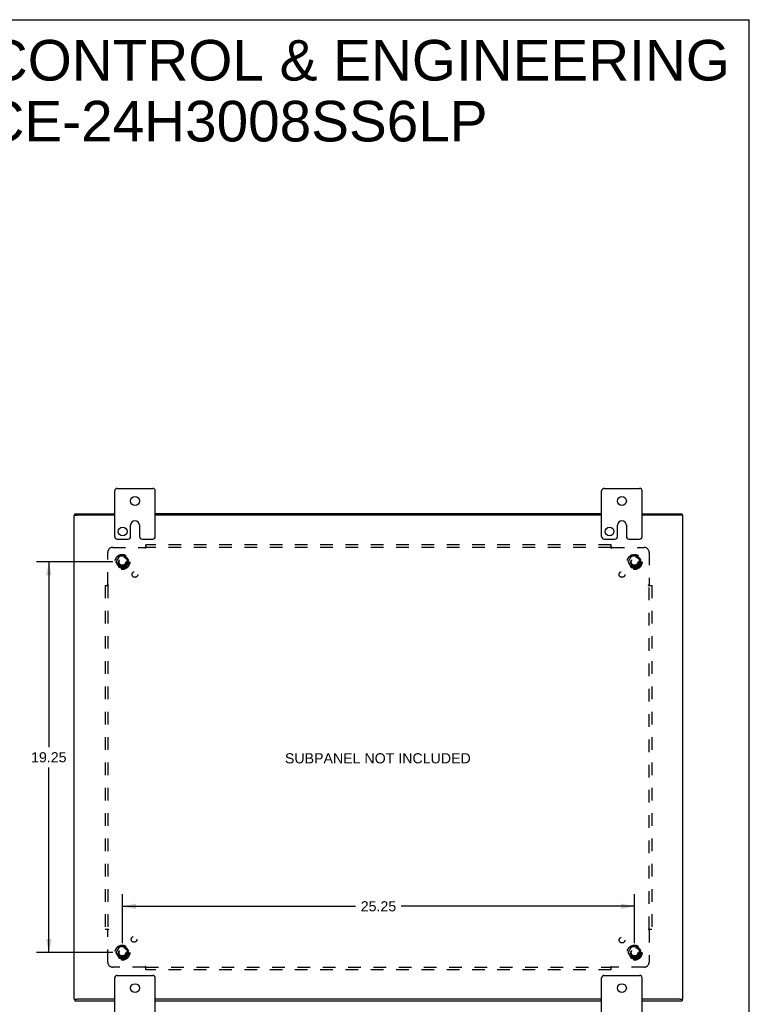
# Model space of a CAD drawing. Header units: inches. Extents: x 0 to 113, y 0 to 73.
# Tile 6 of 6: x 77 to 113, y 25 to 73. Entities that reach past the tile are written whole.
import ezdxf

# ---------------------------------------------------------------- set-up
doc = ezdxf.new("R2010")
doc.units = ezdxf.units.IN
doc.header["$LTSCALE"] = 6.233333
doc.header["$MEASUREMENT"] = 0
doc.linetypes.add('HIDDEN', pattern=[0.2, 0.1, -0.1])
doc.layers.get('0').update_dxf_attribs({"linetype": 'CONTINUOUS'})
for name, color, linetype in [('DEFAULT_2', 8, 'HIDDEN'), ('DIMENSIONS', 7, 'CONTINUOUS'), ('SUBPANEL', 7, 'CONTINUOUS')]:
    doc.layers.add(name, color=color, linetype=linetype)
doc.styles.get("Standard").update_dxf_attribs({"font": 'arial.ttf'})
doc.dimstyles.new('DIMSTYLE_1', dxfattribs={"dimtxt": 0.5, "dimasz": 0.666667, "dimexe": 0.09, "dimexo": 0.07, "dimgap": 0.0375, "dimtad": 0, "dimtih": 1, "dimtoh": 1, "dimzin": 4, "dimdsep": 46, "dimtxsty": 'Standard', "dimblk": '_FILLED', "dimblk1": '_FILLED', "dimblk2": '_FILLED', "dimcen": 0.09, "dimadec": 3, "dimazin": 1, "dimtfac": 1, "dimtdec": 3, "dimtofl": 0, "dimtmove": 0, "dimatfit": 3, "dimldrblk": '_FILLED', "dimfxl": 0, "dimtolj": 1, "dimtzin": 4, "dimarcsym": 0})

# ---------------------------------------------------------------- blocks, each defined once
blk = doc.blocks.new('_FILLED')
at = {"color": 0, "linetype": 'ByBlock'}
blk.add_solid([(0, 0), (-1, 0.2), (-1, -0.2)], dxfattribs=at)
blk = doc.blocks.new('*D10')
at = {"layer": 'DIMENSIONS', "color": 2, "linetype": 'Continuous'}
for p, q in [((81.96, 46.615), (78.202, 46.615)), ((78.802, 46.615), (78.802, 37.49)), ((78.802, 27.365), (78.802, 36.49)), ((81.96, 27.365), (78.202, 27.365))]:
    blk.add_line(p, q, dxfattribs=at)
at = {"layer": 'DIMENSIONS', "color": 2, "linetype": 'Continuous', "xscale": 0.6666666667, "yscale": 0.6666666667, "zscale": 0.6666666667}
for p, rotation in [((78.802, 46.615), 90), ((78.802, 27.365), 270)]:
    blk.add_blockref('_FILLED', p, dxfattribs=dict(at, rotation=rotation))
at = {"layer": 'DIMENSIONS', "color": 2, "linetype": 'Continuous', "insert": (78.802, 37.24), "char_height": 0.5, "width": 1.74721, "attachment_point": 2, "line_spacing_factor": 0.9}
blk.add_mtext('19.25', dxfattribs=at)
blk = doc.blocks.new('*D11')
at = {"layer": 'DIMENSIONS', "color": 2, "linetype": 'Continuous'}
for p, q in [((82.427, 27.832), (82.427, 30.248)), ((107.677, 27.832), (107.677, 30.248)), ((82.427, 29.648), (93.928, 29.648)), ((107.677, 29.648), (96.176, 29.648))]:
    blk.add_line(p, q, dxfattribs=at)
at = {"layer": 'DIMENSIONS', "color": 2, "linetype": 'Continuous', "xscale": 0.6666666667, "yscale": 0.6666666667, "zscale": 0.6666666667, "rotation": 180}
blk.add_blockref('_FILLED', (82.427, 29.648), dxfattribs=at)
at = {"layer": 'DIMENSIONS', "color": 2, "linetype": 'Continuous', "xscale": 0.6666666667, "yscale": 0.6666666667, "zscale": 0.6666666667}
blk.add_blockref('_FILLED', (107.677, 29.648), dxfattribs=at)
at = {"layer": 'DIMENSIONS', "color": 2, "linetype": 'Continuous', "insert": (95.052, 29.898), "char_height": 0.5, "width": 1.74721, "attachment_point": 2, "line_spacing_factor": 0.9}
blk.add_mtext('25.25', dxfattribs=at)

msp = doc.modelspace()

# ---------------------------------------------------------------- linework, layer by layer
at = {"color": 7, "linetype": 'Continuous'}
for p, q in [((0, 73.333), (113.333, 73.333)), ((113.333, 0), (113.333, 73.333)), ((82.052, 47.865), (82.052, 50.115)), ((82.177, 50.24), (83.927, 50.24)), ((84.052, 47.865), (84.052, 50.115)), ((106.052, 47.865), (106.052, 50.115)), ((106.177, 50.24), (107.927, 50.24)), ((108.052, 47.865), (108.052, 50.115)), ((80.052, 48.915), (80.202, 48.915)), ((80.077, 48.915), (80.077, 48.99)), ((110.052, 48.915), (109.902, 48.915)), ((110.027, 48.915), (110.027, 48.99)), ((82.833, 47.865), (82.833, 48.428)), ((83.271, 48.428), (83.271, 47.865)), ((106.833, 47.865), (106.833, 48.428)), ((107.271, 48.428), (107.271, 47.865)), ((82.177, 47.74), (82.708, 47.74)), ((83.396, 47.74), (83.927, 47.74)), ((106.177, 47.74), (106.708, 47.74)), ((107.396, 47.74), (107.927, 47.74)), ((82.177, 26.24), (83.927, 26.24)), ((106.177, 26.24), (107.927, 26.24)), ((82.052, 23.865), (82.052, 26.115)), ((84.052, 23.865), (84.052, 26.115)), ((106.052, 23.865), (106.052, 26.115)), ((108.052, 23.865), (108.052, 26.115)), ((80.052, 25.065), (80.202, 25.065)), ((80.077, 25.065), (80.077, 24.99)), ((109.902, 25.065), (110.052, 25.065)), ((110.027, 25.065), (110.027, 24.99))]:
    msp.add_line(p, q, dxfattribs=at)
at = {"color": 3, "linetype": 'Continuous'}
for p, q in [((80.052, 25.065), (80.052, 48.915)), ((80.077, 48.99), (82.052, 48.99)), ((82.052, 48.915), (80.207, 48.915)), ((106.052, 48.99), (84.052, 48.99)), ((106.052, 48.915), (84.052, 48.915)), ((108.052, 48.99), (110.027, 48.99)), ((109.897, 48.915), (108.052, 48.915)), ((110.052, 25.065), (110.052, 48.915)), ((80.077, 24.99), (82.052, 24.99)), ((82.052, 25.065), (80.207, 25.065)), ((106.052, 25.065), (84.052, 25.065)), ((84.052, 24.99), (106.052, 24.99)), ((109.897, 25.065), (108.052, 25.065)), ((108.052, 24.99), (110.027, 24.99))]:
    msp.add_line(p, q, dxfattribs=at)
at = {"color": 7, "linetype": 'Continuous'}
for centre in [(83.052, 49.615), (107.052, 49.615), (82.443, 48.115), (106.443, 48.115), (83.052, 25.615), (107.052, 25.615)]:
    msp.add_circle(centre, 0.219, dxfattribs=at)
for centre, radius, start, end in [((82.177, 50.115), 0.125, 90, 180), ((83.927, 50.115), 0.125, 0, 90), ((106.177, 50.115), 0.125, 90, 180), ((107.927, 50.115), 0.125, 0, 90), ((83.052, 48.428), 0.219, 0, 180), ((107.052, 48.428), 0.219, 0, 180), ((82.177, 47.865), 0.125, 180, 270), ((82.708, 47.865), 0.125, 270.0001, 360), ((83.396, 47.865), 0.125, 180, 269.9999), ((83.927, 47.865), 0.125, 270, 360), ((106.177, 47.865), 0.125, 180, 270), ((106.708, 47.865), 0.125, 270.0001, 360), ((107.396, 47.865), 0.125, 180, 269.9999), ((107.927, 47.865), 0.125, 270, 360), ((82.177, 26.115), 0.125, 90, 180), ((83.927, 26.115), 0.125, 0, 90), ((106.177, 26.115), 0.125, 90, 180), ((107.927, 26.115), 0.125, 0, 90)]:
    msp.add_arc(centre, radius, start, end, dxfattribs=at)
at = {"layer": 'DEFAULT_2', "color": 8, "linetype": 'HIDDEN'}
for p, q in [((82.264, 46.888), (82.109, 46.62)), ((82.109, 46.61), (82.264, 46.343)), ((82.581, 46.893), (82.272, 46.893)), ((82.744, 46.62), (82.59, 46.888)), ((82.59, 46.343), (82.744, 46.61)), ((107.514, 46.888), (107.359, 46.62)), ((107.359, 46.61), (107.514, 46.343)), ((107.831, 46.893), (107.522, 46.893)), ((107.994, 46.62), (107.84, 46.888)), ((107.84, 46.343), (107.994, 46.61)), ((82.581, 46.338), (82.272, 46.338)), ((107.831, 46.338), (107.522, 46.338)), ((82.264, 27.638), (82.109, 27.37)), ((82.109, 27.36), (82.264, 27.093)), ((82.581, 27.643), (82.272, 27.643)), ((82.744, 27.37), (82.59, 27.638)), ((82.59, 27.093), (82.744, 27.36)), ((107.514, 27.638), (107.359, 27.37)), ((107.359, 27.36), (107.514, 27.093)), ((107.831, 27.643), (107.522, 27.643)), ((107.994, 27.37), (107.84, 27.638)), ((107.84, 27.093), (107.994, 27.36)), ((82.581, 27.088), (82.272, 27.088)), ((107.831, 27.088), (107.522, 27.088))]:
    msp.add_line(p, q, dxfattribs=at)
for centre, radius in [((82.427, 46.615), 0.372), ((82.427, 46.615), 0.356), ((82.427, 46.615), 0.312), ((82.427, 46.615), 0.204), ((82.427, 46.615), 0.188), ((82.427, 46.615), 0.183), ((82.427, 46.615), 0.165), ((107.677, 46.615), 0.372), ((107.677, 46.615), 0.356), ((107.677, 46.615), 0.312), ((107.677, 46.615), 0.204), ((107.677, 46.615), 0.188), ((107.677, 46.615), 0.183), ((107.677, 46.615), 0.165), ((82.427, 27.365), 0.372), ((82.427, 27.365), 0.356), ((82.427, 27.365), 0.312), ((107.677, 27.365), 0.372), ((107.677, 27.365), 0.356), ((107.677, 27.365), 0.312), ((82.427, 27.365), 0.204), ((82.427, 27.365), 0.188), ((82.427, 27.365), 0.183), ((82.427, 27.365), 0.165), ((107.677, 27.365), 0.204), ((107.677, 27.365), 0.188), ((107.677, 27.365), 0.183), ((107.677, 27.365), 0.165)]:
    msp.add_circle(centre, radius, dxfattribs=at)
for centre, start, end in [((82.118, 46.615), 150.0127, 209.9883), ((82.272, 46.883), 90.0124, 149.9892), ((82.581, 46.883), 30.012, 89.9887), ((82.736, 46.615), 330.0127, 29.9883), ((107.368, 46.615), 150.0127, 209.9883), ((107.522, 46.883), 90.0124, 149.9892), ((107.831, 46.883), 30.012, 89.9887), ((107.986, 46.615), 330.0127, 29.9883), ((82.272, 46.348), 210.012, 269.9887), ((82.581, 46.348), 270.0124, 329.9892), ((107.522, 46.348), 210.012, 269.9887), ((107.831, 46.348), 270.0124, 329.9892), ((82.118, 27.365), 150.0127, 209.9883), ((82.272, 27.633), 90.0124, 149.9892), ((82.581, 27.633), 30.012, 89.9887), ((82.736, 27.365), 330.0127, 29.9883), ((107.368, 27.365), 150.0127, 209.9883), ((107.522, 27.633), 90.0124, 149.9892), ((107.831, 27.633), 30.012, 89.9887), ((107.986, 27.365), 330.0127, 29.9883), ((82.272, 27.098), 210.012, 269.9887), ((82.581, 27.098), 270.0124, 329.9892), ((107.522, 27.098), 210.012, 269.9887), ((107.831, 27.098), 270.0124, 329.9892)]:
    msp.add_arc(centre, 0.01, start, end, dxfattribs=at)
at = {"layer": 'SUBPANEL', "color": 8, "linetype": 'HIDDEN'}
for p, q in [((81.708, 45.494), (81.708, 47.084)), ((81.958, 47.334), (83.548, 47.334)), ((83.583, 47.293), (83.583, 47.459)), ((106.521, 47.459), (83.583, 47.459)), ((106.521, 47.334), (83.583, 47.334)), ((106.521, 47.293), (106.521, 47.459)), ((106.556, 47.334), (108.146, 47.334)), ((108.396, 47.084), (108.396, 45.494)), ((81.583, 45.459), (81.583, 28.522)), ((81.583, 45.459), (81.749, 45.459)), ((81.708, 45.459), (81.708, 28.522)), ((108.355, 45.459), (108.521, 45.459)), ((108.396, 28.522), (108.396, 45.459)), ((108.521, 45.459), (108.521, 28.522)), ((81.583, 28.522), (81.749, 28.522)), ((81.708, 26.897), (81.708, 28.486)), ((108.355, 28.522), (108.521, 28.522)), ((108.396, 28.486), (108.396, 26.897)), ((83.583, 26.522), (83.583, 26.687)), ((106.521, 26.522), (106.521, 26.687)), ((83.548, 26.647), (81.958, 26.647)), ((83.583, 26.647), (106.521, 26.647)), ((106.521, 26.522), (83.583, 26.522)), ((108.146, 26.647), (106.556, 26.647))]:
    msp.add_line(p, q, dxfattribs=at)
for points in [[(83.559, 47.346), (83.557, 47.344), (83.556, 47.342), (83.554, 47.341), (83.553, 47.339), (83.551, 47.338), (83.55, 47.336), (83.549, 47.335), (83.548, 47.334)], [(83.558, 47.32), (83.556, 47.322), (83.555, 47.324), (83.554, 47.326), (83.553, 47.328), (83.551, 47.33), (83.55, 47.331), (83.549, 47.333), (83.548, 47.334)], [(83.583, 47.293), (83.582, 47.294), (83.58, 47.294), (83.579, 47.295), (83.578, 47.296), (83.576, 47.297), (83.575, 47.297), (83.574, 47.298), (83.572, 47.3), (83.571, 47.301), (83.57, 47.302), (83.568, 47.304), (83.567, 47.305), (83.566, 47.307), (83.565, 47.308), (83.564, 47.31), (83.562, 47.312), (83.561, 47.314), (83.56, 47.316), (83.558, 47.32)], [(83.566, 47.353), (83.562, 47.349), (83.559, 47.346)], [(83.583, 47.373), (83.582, 47.371), (83.581, 47.369), (83.579, 47.367), (83.578, 47.366), (83.577, 47.364), (83.575, 47.363), (83.574, 47.361), (83.573, 47.36), (83.571, 47.358), (83.57, 47.357), (83.569, 47.355), (83.567, 47.354), (83.566, 47.353)], [(106.521, 47.373), (106.522, 47.371), (106.523, 47.369), (106.525, 47.367), (106.526, 47.366), (106.527, 47.364), (106.528, 47.363), (106.53, 47.361), (106.531, 47.36), (106.532, 47.358), (106.534, 47.357), (106.535, 47.355), (106.536, 47.354), (106.538, 47.353), (106.543, 47.347)], [(106.521, 47.293), (106.522, 47.294), (106.524, 47.294), (106.525, 47.295), (106.526, 47.296), (106.528, 47.297), (106.529, 47.297), (106.53, 47.298), (106.532, 47.3), (106.533, 47.301), (106.534, 47.302), (106.535, 47.304), (106.537, 47.305), (106.538, 47.307), (106.539, 47.308), (106.54, 47.31), (106.541, 47.312), (106.543, 47.314), (106.544, 47.316)], [(106.543, 47.347), (106.545, 47.346), (106.547, 47.344), (106.548, 47.342), (106.55, 47.341), (106.551, 47.339), (106.553, 47.338), (106.554, 47.336), (106.555, 47.335), (106.556, 47.334)], [(106.544, 47.316), (106.546, 47.32), (106.547, 47.322), (106.549, 47.324), (106.55, 47.326), (106.551, 47.328), (106.553, 47.33), (106.554, 47.331), (106.555, 47.333), (106.556, 47.334)], [(81.67, 45.459), (81.671, 45.46), (81.673, 45.462), (81.675, 45.463), (81.676, 45.464), (81.678, 45.466), (81.68, 45.467), (81.681, 45.468), (81.683, 45.469), (81.684, 45.471), (81.685, 45.472), (81.687, 45.473), (81.688, 45.475), (81.689, 45.476), (81.695, 45.482)], [(81.695, 45.482), (81.697, 45.483), (81.698, 45.485), (81.7, 45.486), (81.701, 45.488), (81.703, 45.489), (81.704, 45.491), (81.706, 45.492), (81.707, 45.493), (81.708, 45.494)], [(81.726, 45.482), (81.722, 45.485), (81.72, 45.486), (81.718, 45.487), (81.716, 45.488), (81.714, 45.49), (81.713, 45.491), (81.711, 45.492), (81.71, 45.493), (81.708, 45.494)], [(81.749, 45.459), (81.748, 45.461), (81.748, 45.462), (81.747, 45.463), (81.746, 45.465), (81.746, 45.466), (81.745, 45.467), (81.744, 45.469), (81.743, 45.47), (81.741, 45.471), (81.74, 45.473), (81.739, 45.474), (81.737, 45.475), (81.736, 45.476), (81.734, 45.477), (81.732, 45.479), (81.73, 45.48), (81.728, 45.481), (81.726, 45.482)], [(108.355, 45.459), (108.355, 45.461), (108.356, 45.462), (108.357, 45.463), (108.357, 45.465), (108.358, 45.466), (108.359, 45.467), (108.36, 45.469), (108.361, 45.47), (108.362, 45.471), (108.364, 45.473), (108.365, 45.474), (108.367, 45.475), (108.368, 45.476), (108.37, 45.477), (108.372, 45.479), (108.374, 45.48), (108.375, 45.481), (108.377, 45.482), (108.381, 45.485)], [(108.381, 45.485), (108.384, 45.486), (108.386, 45.487), (108.388, 45.488), (108.389, 45.49), (108.391, 45.491), (108.393, 45.492), (108.394, 45.493), (108.396, 45.494)], [(108.407, 45.483), (108.406, 45.485), (108.404, 45.486), (108.402, 45.488), (108.401, 45.489), (108.399, 45.491), (108.398, 45.492), (108.397, 45.493), (108.396, 45.494)], [(108.414, 45.476), (108.41, 45.48), (108.407, 45.483)], [(108.434, 45.459), (108.432, 45.46), (108.431, 45.462), (108.429, 45.463), (108.427, 45.464), (108.426, 45.466), (108.424, 45.467), (108.423, 45.468), (108.421, 45.469), (108.42, 45.471), (108.418, 45.472), (108.417, 45.473), (108.416, 45.475), (108.414, 45.476)], [(81.67, 28.522), (81.671, 28.52), (81.673, 28.519), (81.675, 28.518), (81.676, 28.516), (81.678, 28.515), (81.68, 28.514), (81.681, 28.512), (81.683, 28.511), (81.684, 28.51), (81.685, 28.508), (81.687, 28.507), (81.688, 28.506), (81.689, 28.505)], [(81.689, 28.505), (81.693, 28.5), (81.697, 28.497)], [(81.697, 28.497), (81.698, 28.496), (81.7, 28.494), (81.701, 28.493), (81.703, 28.491), (81.704, 28.49), (81.706, 28.488), (81.707, 28.487), (81.708, 28.486)], [(81.722, 28.496), (81.72, 28.495), (81.718, 28.494), (81.716, 28.492), (81.714, 28.491), (81.713, 28.49), (81.711, 28.488), (81.71, 28.487), (81.708, 28.486)], [(81.749, 28.522), (81.748, 28.52), (81.748, 28.519), (81.747, 28.517), (81.746, 28.516), (81.746, 28.515), (81.745, 28.513), (81.744, 28.512), (81.743, 28.511), (81.741, 28.509), (81.74, 28.508), (81.739, 28.507), (81.737, 28.506), (81.736, 28.504), (81.734, 28.503), (81.732, 28.502), (81.73, 28.501), (81.728, 28.5), (81.726, 28.498), (81.722, 28.496)], [(108.355, 28.522), (108.355, 28.52), (108.356, 28.519), (108.357, 28.517), (108.357, 28.516), (108.358, 28.515), (108.359, 28.513), (108.36, 28.512), (108.361, 28.511), (108.362, 28.509), (108.364, 28.508), (108.365, 28.507), (108.367, 28.506), (108.368, 28.504), (108.37, 28.503), (108.372, 28.502), (108.374, 28.501), (108.375, 28.5), (108.377, 28.498)], [(108.377, 28.498), (108.381, 28.496), (108.384, 28.495), (108.386, 28.494), (108.388, 28.492), (108.389, 28.491), (108.391, 28.49), (108.393, 28.488), (108.394, 28.487), (108.396, 28.486)], [(108.409, 28.499), (108.407, 28.497), (108.406, 28.496), (108.404, 28.494), (108.402, 28.493), (108.401, 28.491), (108.399, 28.49), (108.398, 28.488), (108.397, 28.487), (108.396, 28.486)], [(108.434, 28.522), (108.432, 28.52), (108.431, 28.519), (108.429, 28.518), (108.427, 28.516), (108.426, 28.515), (108.424, 28.514), (108.423, 28.512), (108.421, 28.511), (108.42, 28.51), (108.418, 28.508), (108.417, 28.507), (108.416, 28.506), (108.414, 28.505), (108.409, 28.499)], [(83.583, 26.687), (83.582, 26.687), (83.58, 26.686), (83.579, 26.686), (83.578, 26.685), (83.576, 26.684), (83.575, 26.683), (83.574, 26.682), (83.572, 26.681), (83.571, 26.68), (83.57, 26.678), (83.568, 26.677), (83.567, 26.676), (83.566, 26.674), (83.565, 26.672), (83.564, 26.671), (83.562, 26.669), (83.561, 26.667), (83.56, 26.665)], [(106.521, 26.687), (106.522, 26.687), (106.524, 26.686), (106.525, 26.686), (106.526, 26.685), (106.528, 26.684), (106.529, 26.683), (106.53, 26.682), (106.532, 26.681), (106.533, 26.68), (106.534, 26.678), (106.535, 26.677), (106.537, 26.676), (106.538, 26.674), (106.539, 26.672), (106.54, 26.671), (106.541, 26.669), (106.543, 26.667), (106.544, 26.665), (106.546, 26.661)], [(83.56, 26.665), (83.558, 26.661), (83.556, 26.659), (83.555, 26.657), (83.554, 26.655), (83.553, 26.653), (83.551, 26.651), (83.55, 26.649), (83.549, 26.648), (83.548, 26.647)], [(83.561, 26.633), (83.559, 26.635), (83.557, 26.637), (83.556, 26.638), (83.554, 26.64), (83.553, 26.641), (83.551, 26.643), (83.55, 26.644), (83.549, 26.645), (83.548, 26.647)], [(83.583, 26.608), (83.582, 26.61), (83.581, 26.611), (83.579, 26.613), (83.578, 26.615), (83.577, 26.616), (83.575, 26.618), (83.574, 26.62), (83.573, 26.621), (83.571, 26.622), (83.57, 26.624), (83.569, 26.625), (83.567, 26.627), (83.566, 26.628), (83.561, 26.633)], [(106.521, 26.608), (106.522, 26.61), (106.523, 26.611), (106.525, 26.613), (106.526, 26.615), (106.527, 26.616), (106.528, 26.618), (106.53, 26.62), (106.531, 26.621), (106.532, 26.622), (106.534, 26.624), (106.535, 26.625), (106.536, 26.627), (106.538, 26.628)], [(106.538, 26.628), (106.542, 26.632), (106.545, 26.635)], [(106.545, 26.635), (106.547, 26.637), (106.548, 26.638), (106.55, 26.64), (106.551, 26.641), (106.553, 26.643), (106.554, 26.644), (106.555, 26.645), (106.556, 26.647)], [(106.546, 26.661), (106.547, 26.659), (106.549, 26.657), (106.55, 26.655), (106.551, 26.653), (106.553, 26.651), (106.554, 26.649), (106.555, 26.648), (106.556, 26.647)]]:
    msp.add_lwpolyline(points, dxfattribs=at)
for centre, radius in [((82.427, 46.615), 0.25), ((107.677, 46.615), 0.25), ((83.046, 45.997), 0.141), ((107.058, 45.997), 0.141), ((83.007, 28.02), 0.141), ((107.058, 27.984), 0.141), ((82.427, 27.365), 0.25), ((107.677, 27.365), 0.25)]:
    msp.add_circle(centre, radius, dxfattribs=at)
for centre, start, end in [((81.958, 47.084), 90, 180), ((108.146, 47.084), 0, 90), ((81.958, 26.897), 180, 270), ((108.146, 26.897), 270, 360)]:
    msp.add_arc(centre, 0.25, start, end, dxfattribs=at)

# ---------------------------------------------------------------- texts
at = {"layer": 'DIMENSIONS', "color": 2, "linetype": 'Continuous', "attachment_point": 2, "line_spacing_factor": 0.9}
for s, insert, char_height, width in [('SAGINAW CONTROL & ENGINEERING\\PSCE-24H3008SS6LP', (87.077, 72.335), 2, 50.51301), ('SUBPANEL NOT INCLUDED', (95.021, 37.19), 0.5, 9.14312)]:
    msp.add_mtext(s, dxfattribs=dict(at, insert=insert, char_height=char_height, width=width))

# ---------------------------------------------------------------- dimensions: what is measured, and where the dimension line sits
at = {"layer": 'DIMENSIONS', "color": 2, "linetype": 'Continuous'}
dim = msp.add_linear_dim(base=(78.802, 27.365), p1=(82.03, 46.615), p2=(82.03, 27.365), angle=270, dimstyle='DIMSTYLE_1', dxfattribs=at)
dim.commit()
dim.dimension.update_dxf_attribs({"geometry": '*D10', "text_midpoint": (78.825, 36.987), "dimtype": 160})
dim = msp.add_linear_dim(base=(107.677, 29.648), p1=(82.427, 27.762), p2=(107.677, 27.762), dimstyle='DIMSTYLE_1', dxfattribs=at)
dim.commit()
dim.dimension.update_dxf_attribs({"geometry": '*D11', "text_midpoint": (95.047, 29.645), "dimtype": 160})

doc.saveas('drawing.dxf')
